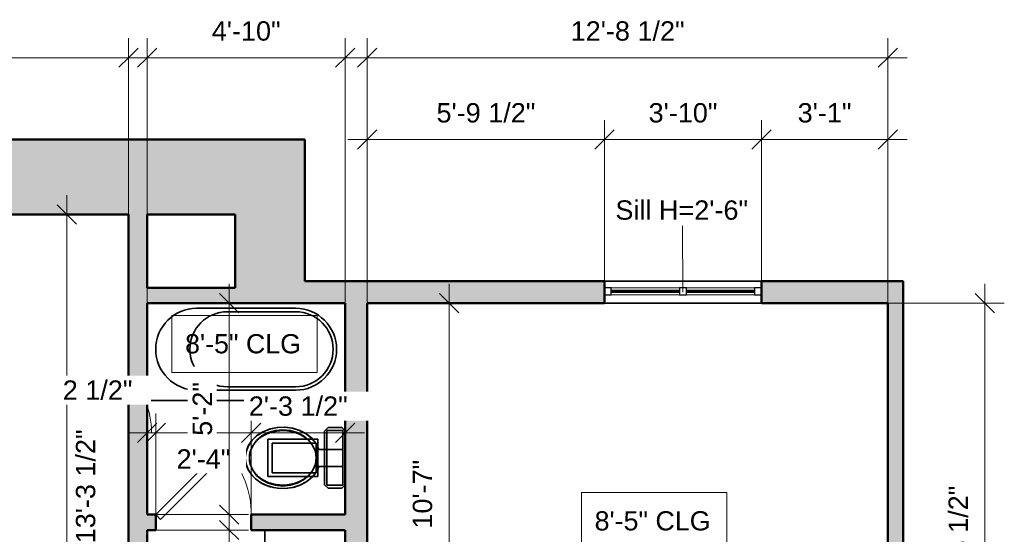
# Model space of a CAD drawing. Header units: inches. Extents: x -321 to 482, y -30 to 637.
# Tile 9 of 12: x -153 to 136, y 486 to 637. Entities that reach past the tile are written whole.
import ezdxf

# ---------------------------------------------------------------- set-up
doc = ezdxf.new("R2010")
doc.units = ezdxf.units.IN
doc.header["$MEASUREMENT"] = 0
for name, color, linetype, lineweight in [('A-ANNO-DIMS', 211, 'Continuous', 9), ('A-ANNO-DIMS-48', 211, 'Continuous', 9), ('A-DOOR', 31, 'Continuous', 18), ('A-GLAZ', 151, 'Continuous', 18), ('A-GLAZ-IDEN', 152, 'Continuous', 9), ('A-WALL', 113, 'Continuous', 18), ('A-WALL-PATT', 111, 'Continuous', 18), ('G-ANNO-TEXT', 231, 'Continuous', 9), ('P-SANR-FIXT', 6, 'Continuous', 18), ('Q-CASE', 31, 'Continuous', 18)]:
    doc.layers.add(name, color=color, linetype=linetype, lineweight=lineweight)
doc.styles.add('Arial_1', font='arial.ttf', dxfattribs={"height": 5.669291})
doc.styles.add('Arial_2', font='arial.ttf', dxfattribs={"height": 5.625})
doc.dimstyles.new('Linear_-_3mm_Arial', dxfattribs={"dimscale": 12, "dimtxt": 5.784148, "dimasz": 0.472441, "dimexe": 0.472441, "dimexo": 0, "dimgap": 0.275591, "dimtad": 1, "dimrnd": 0.25, "dimzin": 3, "dimdsep": 46, "dimlunit": 4, "dimtxsty": 'Arial_1', "dimblk1": 'OBLIQUE', "dimblk2": 'OBLIQUE', "dimsah": 1, "dimcen": 0.09, "dimdle": 0.472441, "dimazin": 2, "dimtfac": 1, "dimtdec": 4, "dimtix": 1, "dimtmove": 0, "dimatfit": 3, "dimfxl": 1, "dimtvp": 1, "dimtfill": 1, "dimfrac": 2, "dimtolj": 1, "dimtzin": 0, "dimarcsym": 2})
doc.dimstyles.new('Linear_-_3mm_Arial_1', dxfattribs={"dimscale": 12, "dimtxt": 5.784148, "dimasz": 0.472441, "dimexe": 0.472441, "dimexo": 0, "dimgap": 0.275591, "dimtad": 1, "dimrnd": 0.25, "dimzin": 3, "dimdsep": 46, "dimlunit": 4, "dimtxsty": 'Arial_1', "dimblk1": 'OBLIQUE', "dimblk2": 'OBLIQUE', "dimsah": 1, "dimcen": 0.09, "dimdle": 0.472441, "dimazin": 2, "dimtfac": 1, "dimtdec": 4, "dimtix": 1, "dimtmove": 1, "dimatfit": 3, "dimfxl": 1, "dimtvp": 1, "dimtfill": 1, "dimfrac": 2, "dimtolj": 1, "dimtzin": 0, "dimarcsym": 2})
doc.dimstyles.new('Linear_-_3mm_Arial_2', dxfattribs={"dimscale": 12, "dimtxt": 5.784148, "dimasz": 0.472441, "dimexe": 0.472441, "dimexo": 0, "dimgap": 0.275591, "dimtad": 1, "dimrnd": 0.25, "dimzin": 3, "dimdsep": 46, "dimlunit": 4, "dimtxsty": 'Arial_1', "dimblk1": 'OBLIQUE', "dimblk2": 'OBLIQUE', "dimsah": 1, "dimcen": 0.09, "dimdle": 0.472441, "dimazin": 2, "dimtfac": 1, "dimtdec": 4, "dimtix": 1, "dimtmove": 2, "dimatfit": 3, "dimfxl": 1, "dimtvp": 1, "dimtfill": 1, "dimfrac": 2, "dimtolj": 1, "dimtzin": 0, "dimarcsym": 2})

# ---------------------------------------------------------------- blocks, each defined once
blk = doc.blocks.new('Door_1 - 2_-4_ X 6_-8_-437402-1-1st Floor Plan')
at = {"layer": 'A-DOOR', "lineweight": 35}
for p, q in [((12.59, -0.84), (-7.21, -20.63)), ((14, -2.25), (-5.79, -22.04)), ((14, -2.25), (12.59, -0.84)), ((-5.79, -22.04), (-7.21, -20.63))]:
    blk.add_line(p, q, dxfattribs=at)
at = {"layer": 'A-DOOR'}
blk.add_arc((14.07, -2.25), 28.07, 180, 220.8158, dxfattribs=at)
blk = doc.blocks.new('Window_5 - 3_-10_ x 3_-0_-441145-1-1st Floor Plan')
at = {"layer": 'A-GLAZ', "lineweight": 25}
for p, q in [((-20.5, 1.25), (-22.5, 1.25)), ((-22.5, 1.25), (-22.5, -0.75)), ((-20.5, -0.75), (-20.5, 1.25)), ((1.5, 1.25), (-0.5, 1.25)), ((-0.5, 1.25), (-0.5, -0.75)), ((1.5, -0.75), (1.5, 1.25)), ((23.5, 1.25), (21.5, 1.25)), ((21.5, 1.25), (21.5, -0.75)), ((23.5, -0.75), (23.5, 1.25)), ((-22.5, -0.75), (-20.5, -0.75)), ((-0.5, -0.75), (1.5, -0.75)), ((21.5, -0.75), (23.5, -0.75))]:
    blk.add_line(p, q, dxfattribs=at)
at = {"layer": 'A-GLAZ'}
for p, q in [((23.5, 1.25), (-22.5, 1.25)), ((-22.5, 1.25), (-22.5, 1.25)), ((-22.5, 1.25), (-22.5, -0.75)), ((-20.5, 1.25), (-20.5, 1.25)), ((-20.5, 1.25), (-0.5, 1.25)), ((-20.5, 1.25), (-20.5, -0.75)), ((-20.5, 0), (-20.5, 0.5)), ((-0.5, 0.5), (-20.5, 0.5)), ((-20.5, 0.5), (-20.5, 0.5)), ((-20.5, 0), (-20.5, 0)), ((-20.5, 0), (-0.5, 0)), ((-0.5, 1.25), (-0.5, 1.25)), ((-0.5, 1.25), (-0.5, -0.75)), ((-0.5, 0), (-0.5, 0.5)), ((-0.5, 0.5), (-0.5, 0.5)), ((-0.5, 0), (-0.5, 0)), ((1.5, 1.25), (1.5, 1.25)), ((1.5, 1.25), (21.5, 1.25)), ((1.5, 1.25), (1.5, -0.75)), ((1.5, 0), (1.5, 0.5)), ((21.5, 0.5), (1.5, 0.5)), ((1.5, 0.5), (1.5, 0.5)), ((1.5, 0), (1.5, 0)), ((1.5, 0), (21.5, 0)), ((21.5, 1.25), (21.5, 1.25)), ((21.5, 1.25), (21.5, -0.75)), ((21.5, 0), (21.5, 0.5)), ((21.5, 0.5), (21.5, 0.5)), ((21.5, 0), (21.5, 0)), ((23.5, 1.25), (23.5, 1.25)), ((23.5, 1.25), (23.5, -0.75)), ((-22.5, -0.75), (-22.5, -0.75)), ((-22.5, -0.75), (23.5, -0.75)), ((-0.5, -0.75), (-20.5, -0.75)), ((-20.5, -0.75), (-20.5, -0.75)), ((-0.5, -0.75), (-0.5, -0.75)), ((21.5, -0.75), (1.5, -0.75)), ((1.5, -0.75), (1.5, -0.75)), ((21.5, -0.75), (21.5, -0.75)), ((23.5, -0.75), (23.5, -0.75))]:
    blk.add_line(p, q, dxfattribs=at)
at = {"layer": 'A-GLAZ', "lineweight": 35}
for p, q in [((-0.5, 0.5), (-20.5, 0.5)), ((-20.5, 0.5), (-20.5, 0)), ((-20.5, 0), (-0.5, 0)), ((-0.5, 0), (-0.5, 0.5)), ((21.5, 0.5), (1.5, 0.5)), ((1.5, 0.5), (1.5, 0)), ((1.5, 0), (21.5, 0)), ((21.5, 0), (21.5, 0.5))]:
    blk.add_line(p, q, dxfattribs=at)
blk = doc.blocks.new('Water Closet - 1 - Water Closet - 1-226926-1-1st Floor Plan')
at = {"layer": 'P-SANR-FIXT', "lineweight": 35}
for p, q in [((0, 7.87), (1, 8.87)), ((1, 8.87), (0, 7.87)), ((1, 8.87), (5, 8.87)), ((5, 8.87), (1, 8.87)), ((1, 8.87), (1, 8.87)), ((5, 8.87), (6, 7.87)), ((6, 7.87), (5, 8.87)), ((5, 8.87), (5, 8.87)), ((0, -7.88), (0, 7.87)), ((0, 7.87), (0, -7.88)), ((0, 7.87), (0, 7.87)), ((5.38, 7.99), (0.63, 7.99)), ((0.63, 7.99), (0.63, -8)), ((0.63, 7.99), (5.38, 7.99)), ((0.63, 2.5), (0.63, 7.99)), ((0.63, 7.99), (0.63, 7.99)), ((5.38, -8), (5.38, 7.99)), ((5.38, 7.99), (5.38, 2.5)), ((5.38, 7.99), (5.38, 7.99)), ((6, 7.87), (6, -7.88)), ((6, -7.88), (6, 7.87)), ((6, 7.87), (6, 7.87)), ((8, -5.5), (8, 5.5)), ((8, 5.5), (22.59, 5.5)), ((22.59, 5.5), (8, 5.5)), ((8, 5.5), (8, -5.5)), ((8, 5.5), (8, 5.5)), ((8.5, 4.34), (8.5, 4.17)), ((8.62, 4.34), (8.5, 4.34)), ((8.5, 4.34), (8.5, -4.34)), ((8.5, 4.34), (8.5, 4.34)), ((21.38, 4.34), (8.5, 4.34)), ((8.5, 4.17), (8.5, 2.5)), ((10.02, 4.34), (8.62, 4.34)), ((21.38, -4.34), (21.38, 4.34)), ((21.38, 4.34), (21.38, 4.34)), ((21.38, -4.34), (21.38, 4.34)), ((22.59, 5.5), (22.59, -5.5)), ((22.59, -5.5), (22.59, 5.5)), ((22.59, 5.5), (22.59, 5.5)), ((5.38, 2.5), (0.63, 2.5)), ((8.5, 2.5), (0.63, 2.5)), ((0.63, 2.5), (0.63, 2.5)), ((0.63, 2.5), (0.63, -2.5)), ((5.38, -2.5), (5.38, 2.5)), ((5.38, 2.5), (7.68, 2.5)), ((7.68, 2.5), (7.68, 2.5)), ((7.68, 2.5), (8.5, 2.5)), ((8.5, 2.5), (8.5, 2.5)), ((8.5, 2.5), (8.5, -2.5)), ((0.63, -8), (0.63, -2.5)), ((0.63, -2.5), (5.38, -2.5)), ((0.63, -2.5), (0.63, -2.5)), ((0.63, -2.5), (8.5, -2.5)), ((5.38, -2.5), (5.38, -8)), ((7.68, -2.5), (5.38, -2.5)), ((8.5, -2.5), (7.68, -2.5)), ((7.68, -2.5), (7.68, -2.5)), ((8.5, -2.5), (8.5, -2.5)), ((8.5, -2.5), (8.5, -4.17)), ((22.59, -5.5), (8, -5.5)), ((8, -5.5), (22.59, -5.5)), ((8, -5.5), (8, -5.5)), ((8.5, -4.17), (8.5, -4.34)), ((8.5, -4.34), (8.62, -4.34)), ((8.5, -4.34), (21.38, -4.34)), ((8.5, -4.34), (8.5, -4.34)), ((8.62, -4.34), (10.02, -4.34)), ((21.38, -4.34), (21.38, -4.34)), ((22.59, -5.5), (22.59, -5.5)), ((1, -8.88), (0, -7.88)), ((0, -7.88), (1, -8.88)), ((0, -7.88), (0, -7.88)), ((0.63, -8), (5.38, -8)), ((5.38, -8), (0.63, -8)), ((0.63, -8), (0.63, -8)), ((6, -7.88), (5, -8.88)), ((5, -8.88), (6, -7.88)), ((5.38, -8), (5.38, -8)), ((6, -7.88), (6, -7.88)), ((5, -8.88), (1, -8.88)), ((1, -8.88), (5, -8.88)), ((1, -8.88), (1, -8.88)), ((5, -8.88), (5, -8.88))]:
    blk.add_line(p, q, dxfattribs=at)
at = {"layer": 'P-SANR-FIXT', "lineweight": 35, "flags": 128}
for points in [[(29.25, 0), (29.02, 1.83), (28.34, 3.58), (27.25, 5.18), (25.78, 6.56), (23.99, 7.68), (21.97, 8.47), (19.79, 8.91), (17.55, 8.98), (15.34, 8.68), (13.25, 8.02), (11.36, 7.02), (9.77, 5.73), (8.52, 4.2), (7.68, 2.5)], [(8.62, 4.34), (9.78, 5.74), (11.25, 6.94), (12.96, 7.89), (14.86, 8.56), (16.88, 8.93), (18.95, 8.98), (20.99, 8.72), (22.94, 8.14), (24.72, 7.28), (26.27, 6.16), (27.54, 4.82), (28.48, 3.31), (29.06, 1.69), (29.25, 0)], [(8.45, 0), (8.7, 1.84), (9.42, 3.58), (10.59, 5.14), (12.14, 6.45), (14, 7.43), (16.07, 8.04), (18.25, 8.25), (20.43, 8.04), (22.5, 7.43), (24.36, 6.45), (25.91, 5.14), (27.08, 3.58), (27.8, 1.84), (28.05, 0)], [(28.05, 0), (27.8, 1.84), (27.08, 3.58), (25.91, 5.14), (24.36, 6.45), (22.5, 7.43), (20.43, 8.04), (18.25, 8.25), (16.07, 8.04), (14, 7.43), (12.14, 6.45), (10.59, 5.14), (9.42, 3.58), (8.7, 1.84), (8.45, 0)], [(7.68, 2.5), (8.04, 3.35), (8.5, 4.17)], [(8.62, 4.34), (8.56, 4.26), (8.5, 4.17)], [(7.68, -2.5), (8.52, -4.2), (9.77, -5.73), (11.36, -7.02), (13.25, -8.02), (15.34, -8.68), (17.55, -8.98), (19.79, -8.91), (21.97, -8.47), (23.99, -7.68), (25.78, -6.56), (27.25, -5.18), (28.34, -3.58), (29.02, -1.83), (29.25, 0)], [(8.5, -4.17), (8.04, -3.35), (7.68, -2.5)], [(28.05, 0), (27.8, -1.84), (27.08, -3.58), (25.91, -5.14), (24.36, -6.45), (22.5, -7.43), (20.43, -8.04), (18.25, -8.25), (16.07, -8.04), (14, -7.43), (12.14, -6.45), (10.59, -5.14), (9.42, -3.58), (8.7, -1.84), (8.45, 0)], [(8.45, 0), (8.7, -1.84), (9.42, -3.58), (10.59, -5.14), (12.14, -6.45), (14, -7.43), (16.07, -8.04), (18.25, -8.25), (20.43, -8.04), (22.5, -7.43), (24.36, -6.45), (25.91, -5.14), (27.08, -3.58), (27.8, -1.84), (28.05, 0)], [(29.25, 0), (29.02, -1.81), (28.36, -3.55), (27.27, -5.15), (25.82, -6.53), (24.06, -7.64), (22.06, -8.44), (19.9, -8.9), (17.67, -8.99), (15.47, -8.71), (13.38, -8.07), (11.49, -7.1), (9.88, -5.84), (8.62, -4.34)], [(8.5, -4.17), (8.56, -4.26), (8.62, -4.34)]]:
    blk.add_lwpolyline(points, dxfattribs=at)
at = {"layer": 'P-SANR-FIXT', "lineweight": 35}
for points in [[(28.05, 0), (28.05, 0.34), (28, 1.01), (27.76, 2), (27.39, 2.95), (26.88, 3.83), (26.26, 4.64), (25.55, 5.36), (24.76, 6), (23.91, 6.55), (23.01, 7.01), (22.06, 7.39), (21.09, 7.67), (20.09, 7.87), (19.08, 7.99), (18.07, 8.01), (17.06, 7.96), (16.05, 7.81), (15.06, 7.58), (14.1, 7.26), (13.17, 6.86), (12.28, 6.36), (11.45, 5.78), (10.68, 5.11), (10.23, 4.61), (10.02, 4.34)], [(10.02, -4.34), (10.23, -4.61), (10.68, -5.11), (11.45, -5.78), (12.28, -6.36), (13.17, -6.86), (14.1, -7.26), (15.06, -7.58), (16.05, -7.81), (17.06, -7.96), (18.07, -8.01), (19.08, -7.99), (20.09, -7.87), (21.09, -7.67), (22.06, -7.39), (23.01, -7.01), (23.91, -6.55), (24.76, -6), (25.55, -5.36), (26.26, -4.64), (26.88, -3.83), (27.39, -2.95), (27.76, -2), (28, -1.01), (28.05, -0.34), (28.05, 0)]]:
    blk.add_open_spline(points, degree=3, dxfattribs=at)
for points, knots in [([(21.38, 4.34), (21.1, 4.34), (20.54, 4.34), (19.4, 4.34), (17.94, 4.34), (16.2, 4.34), (14.45, 4.34), (13.05, 4.34), (12.02, 4.34), (11.34, 4.34), (10.77, 4.34), (10.42, 4.34), (10.21, 4.34), (10.07, 4.34), (10.02, 4.34), (10.02, 4.34)], [-1, -1, -1, -1, -0.941667, -0.883333, -0.766667, -0.65, -0.533333, -0.4, -0.333333, -0.266667, -0.2, -0.133333, -0.1, -0.066667, 0, 0, 0, 0]), ([(10.02, -4.34), (10.02, -4.34), (10.06, -4.34), (10.17, -4.34), (10.29, -4.34), (10.44, -4.34), (10.62, -4.34), (10.82, -4.34), (11.06, -4.34), (11.32, -4.34), (11.6, -4.34), (11.9, -4.34), (12.22, -4.34), (12.55, -4.34), (13.02, -4.34), (13.96, -4.34), (15.47, -4.34), (17.44, -4.34), (19.11, -4.34), (20.42, -4.34), (21.06, -4.34), (21.38, -4.34)], [-1, -1, -1, -1, -0.941667, -0.9125, -0.883333, -0.854167, -0.825, -0.795833, -0.766667, -0.7375, -0.708333, -0.679167, -0.65, -0.620833, -0.591667, -0.533333, -0.4, -0.266667, -0.133333, -0.066667, 0, 0, 0, 0])]:
    blk.add_open_spline(points, degree=3, knots=knots, dxfattribs=at)
blk = doc.blocks.new('Plumbing Fixtures 8 - Plumbing Fixtures 8-386346-1-1st Floor Plan')
at = {"layer": 'P-SANR-FIXT', "lineweight": 35}
for p, q in [((-57.5, 553.5), (-115.5, 553.5)), ((-115.5, 553.5), (-115.5, 525)), ((-115.5, 525), (-115.5, 553.5)), ((-115.5, 553.5), (-57.5, 553.5)), ((-115.5, 553.5), (-115.5, 553.5)), ((-101, 552), (-72, 552)), ((-57.5, 525), (-57.5, 553.5)), ((-57.5, 553.5), (-57.5, 525)), ((-57.5, 553.5), (-57.5, 553.5)), ((-72, 551), (-92, 551)), ((-72, 528), (-101, 528)), ((-92, 529), (-72, 529)), ((-115.5, 525), (-57.5, 525)), ((-57.5, 525), (-115.5, 525)), ((-115.5, 525), (-115.5, 525)), ((-57.5, 525), (-57.5, 525))]:
    blk.add_line(p, q, dxfattribs=at)
for centre, radius, start, end in [((-101, 540), 12, 90, 270), ((-72, 540), 12, 270, 90), ((-92, 540), 11, 90, 270), ((-72, 540), 11, 270, 90)]:
    blk.add_arc(centre, radius, start, end, dxfattribs=at)
blk = doc.blocks.new('Casework 10 - Casework 10-437683-1-1st Floor Plan')
at = {"layer": 'Q-CASE', "lineweight": 35}
for p, q in [((-57.5, 487), (-81, 487)), ((-81, 487), (-81, 426.5)), ((-81, 426.5), (-81, 487)), ((-81, 487), (-57.5, 487)), ((-81, 487), (-81, 487)), ((-57.5, 426.5), (-57.5, 487)), ((-57.5, 487), (-57.5, 426.5)), ((-57.5, 487), (-57.5, 487)), ((-81, 426.5), (-57.5, 426.5)), ((-57.5, 426.5), (-81, 426.5)), ((-81, 426.5), (-81, 426.5)), ((-57.5, 426.5), (-57.5, 426.5))]:
    blk.add_line(p, q, dxfattribs=at)
at = {"layer": 'Q-CASE', "lineweight": 35, "flags": 128}
for points in [[(-68.8, 444.25), (-70.67, 444.48), (-72.46, 445.16), (-74.12, 446.27), (-75.57, 447.76), (-76.76, 449.58), (-77.65, 451.66), (-78.19, 453.91), (-78.38, 456.25), (-78.19, 458.59), (-77.65, 460.84), (-76.76, 462.92), (-75.57, 464.74), (-74.12, 466.23), (-72.46, 467.34), (-70.67, 468.02), (-68.8, 468.25)], [(-68.8, 468.25), (-70.67, 468.02), (-72.46, 467.34), (-74.12, 466.23), (-75.57, 464.74), (-76.76, 462.92), (-77.65, 460.84), (-78.19, 458.59), (-78.38, 456.25), (-78.19, 453.91), (-77.65, 451.66), (-76.76, 449.58), (-75.57, 447.76), (-74.12, 446.27), (-72.46, 445.16), (-70.67, 444.48), (-68.8, 444.25)], [(-68.8, 468.25), (-66.93, 468.02), (-65.13, 467.34), (-63.48, 466.23), (-62.03, 464.74), (-60.84, 462.92), (-59.95, 460.84), (-59.41, 458.59), (-59.22, 456.25), (-59.41, 453.91), (-59.95, 451.66), (-60.84, 449.58), (-62.03, 447.76), (-63.48, 446.27), (-65.13, 445.16), (-66.93, 444.48), (-68.8, 444.25)], [(-68.8, 444.25), (-66.93, 444.48), (-65.13, 445.16), (-63.48, 446.27), (-62.03, 447.76), (-60.84, 449.58), (-59.95, 451.66), (-59.41, 453.91), (-59.22, 456.25), (-59.41, 458.59), (-59.95, 460.84), (-60.84, 462.92), (-62.03, 464.74), (-63.48, 466.23), (-65.13, 467.34), (-66.93, 468.02), (-68.8, 468.25)]]:
    blk.add_lwpolyline(points, dxfattribs=at)
at = {"layer": 'Q-CASE', "lineweight": 35}
for points in [[(-68.8, 446.75), (-69.22, 446.75), (-70.06, 446.85), (-71.32, 447.33), (-72.53, 448.13), (-73.64, 449.27), (-74.59, 450.72), (-75.32, 452.41), (-75.77, 454.29), (-75.93, 456.25), (-75.77, 458.21), (-75.32, 460.09), (-74.59, 461.78), (-73.64, 463.23), (-72.53, 464.37), (-71.32, 465.17), (-70.06, 465.65), (-69.22, 465.75), (-68.8, 465.75)], [(-68.8, 465.75), (-68.38, 465.75), (-67.53, 465.65), (-66.28, 465.17), (-65.07, 464.37), (-63.95, 463.23), (-63, 461.78), (-62.28, 460.09), (-61.83, 458.21), (-61.67, 456.25), (-61.83, 454.29), (-62.28, 452.41), (-63, 450.72), (-63.95, 449.27), (-65.07, 448.13), (-66.28, 447.33), (-67.53, 446.85), (-68.38, 446.75), (-68.8, 446.75)]]:
    blk.add_open_spline(points, degree=3, dxfattribs=at)
blk = doc.blocks.new('DIMBLOCK1-1-1st Floor Plan')
at = {"layer": 'A-ANNO-DIMS-48'}
for p, q in [((-249.5, 579.5), (-249.5, 631.17)), ((-121, 579.5), (-121, 631.17)), ((-255.17, 625.5), (-115.33, 625.5)), ((-249.5, 625.5), (-249.5, 579.5)), ((-121, 625.5), (-121, 579.5))]:
    blk.add_line(p, q, dxfattribs=at)
at = {"layer": 'A-ANNO-DIMS-48', "lineweight": 35}
for p, q in [((-249.5, 625.5), (-246.67, 628.33)), ((-121, 625.5), (-118.17, 628.33)), ((-249.5, 625.5), (-252.33, 622.67)), ((-121, 625.5), (-123.83, 622.67))]:
    blk.add_line(p, q, dxfattribs=at)
at = {"layer": 'A-ANNO-DIMS-48', "color": 0, "insert": (-201.89, 636.17), "char_height": 5.669, "width": 39.9373, "attachment_point": 1, "line_spacing_factor": 0.941778, "style": 'Arial_1', "bg_fill": 3, "box_fill_scale": 1.25, "bg_fill_color": 256, "bg_fill_true_color": 13158600, "bg_fill_transparency": 0}
blk.add_mtext('10\'-8 1/2"', dxfattribs=at)
blk = doc.blocks.new('_Oblique')
at = {"color": 0, "linetype": 'ByBlock', "lineweight": -2}
blk.add_line((-0.5, -0.5), (0.5, 0.5), dxfattribs=at)
blk = doc.blocks.new('DIMBLOCK2-1-1st Floor Plan')
at = {"layer": 'A-ANNO-DIMS-48'}
for p, q in [((-115.5, 552.62), (-115.5, 631.17)), ((-57.5, 553.5), (-57.5, 631.17)), ((-121.17, 625.5), (-51.83, 625.5)), ((-115.5, 625.5), (-115.5, 552.62)), ((-57.5, 625.5), (-57.5, 553.5))]:
    blk.add_line(p, q, dxfattribs=at)
at = {"layer": 'A-ANNO-DIMS-48', "lineweight": 35}
for p, q in [((-115.5, 625.5), (-112.67, 628.33)), ((-57.5, 625.5), (-54.67, 628.33)), ((-115.5, 625.5), (-118.33, 622.67)), ((-57.5, 625.5), (-60.33, 622.67))]:
    blk.add_line(p, q, dxfattribs=at)
at = {"layer": 'A-ANNO-DIMS-48', "color": 0, "insert": (-96.56, 636.17), "char_height": 5.669, "width": 24.1332, "attachment_point": 1, "line_spacing_factor": 0.941778, "style": 'Arial_1', "bg_fill": 3, "box_fill_scale": 1.25, "bg_fill_color": 256, "bg_fill_true_color": 13158600, "bg_fill_transparency": 0}
blk.add_mtext('4\'-10"', dxfattribs=at)
blk = doc.blocks.new('DIMBLOCK3-1-1st Floor Plan')
at = {"layer": 'A-ANNO-DIMS-48'}
for p, q in [((-51, 553.5), (-51, 607.17)), ((18.5, 560), (18.5, 607.17)), ((-56.67, 601.5), (18.5, 601.5)), ((-51, 601.5), (-51, 553.5)), ((18.5, 601.5), (18.5, 560))]:
    blk.add_line(p, q, dxfattribs=at)
at = {"layer": 'A-ANNO-DIMS-48', "lineweight": 35}
for p, q in [((-51, 601.5), (-48.17, 604.33)), ((18.5, 601.5), (21.33, 604.33)), ((-51, 601.5), (-53.83, 598.67)), ((18.5, 601.5), (15.67, 598.67))]:
    blk.add_line(p, q, dxfattribs=at)
at = {"layer": 'A-ANNO-DIMS-48', "color": 0, "insert": (-30.71, 612.17), "char_height": 5.669, "width": 34.7049, "attachment_point": 1, "line_spacing_factor": 0.941778, "style": 'Arial_1', "bg_fill": 3, "box_fill_scale": 1.25, "bg_fill_color": 256, "bg_fill_true_color": 13158600, "bg_fill_transparency": 0}
blk.add_mtext('5\'-9 1/2"', dxfattribs=at)
blk = doc.blocks.new('DIMBLOCK4-1-1st Floor Plan')
at = {"layer": 'A-ANNO-DIMS-48'}
for p, q in [((18.5, 560), (18.5, 607.17)), ((64.5, 560), (64.5, 607.17)), ((18.5, 601.5), (64.5, 601.5)), ((18.5, 601.5), (18.5, 560)), ((64.5, 601.5), (64.5, 560))]:
    blk.add_line(p, q, dxfattribs=at)
at = {"layer": 'A-ANNO-DIMS-48', "lineweight": 35}
for p, q in [((18.5, 601.5), (21.33, 604.33)), ((64.5, 601.5), (67.33, 604.33)), ((18.5, 601.5), (15.67, 598.67)), ((64.5, 601.5), (61.67, 598.67))]:
    blk.add_line(p, q, dxfattribs=at)
at = {"layer": 'A-ANNO-DIMS-48', "color": 0, "insert": (31.44, 612.17), "char_height": 5.669, "width": 24.1332, "attachment_point": 1, "line_spacing_factor": 0.941778, "style": 'Arial_1', "bg_fill": 3, "box_fill_scale": 1.25, "bg_fill_color": 256, "bg_fill_true_color": 13158600, "bg_fill_transparency": 0}
blk.add_mtext('3\'-10"', dxfattribs=at)
blk = doc.blocks.new('DIMBLOCK5-1-1st Floor Plan')
at = {"layer": 'A-ANNO-DIMS-48'}
for p, q in [((64.5, 560), (64.5, 607.17)), ((101.5, 553.5), (101.5, 607.17)), ((64.5, 601.5), (107.17, 601.5)), ((64.5, 601.5), (64.5, 560)), ((101.5, 601.5), (101.5, 553.5))]:
    blk.add_line(p, q, dxfattribs=at)
at = {"layer": 'A-ANNO-DIMS-48', "lineweight": 35}
for p, q in [((64.5, 601.5), (67.33, 604.33)), ((101.5, 601.5), (104.33, 604.33)), ((64.5, 601.5), (61.67, 598.67)), ((101.5, 601.5), (98.67, 598.67))]:
    blk.add_line(p, q, dxfattribs=at)
at = {"layer": 'A-ANNO-DIMS-48', "color": 0, "insert": (75.12, 612.17), "char_height": 5.669, "width": 18.9008, "attachment_point": 1, "line_spacing_factor": 0.941778, "style": 'Arial_1', "bg_fill": 3, "box_fill_scale": 1.25, "bg_fill_color": 256, "bg_fill_true_color": 13158600, "bg_fill_transparency": 0}
blk.add_mtext('3\'-1"', dxfattribs=at)
blk = doc.blocks.new('DIMBLOCK6-1-1st Floor Plan')
at = {"layer": 'A-ANNO-DIMS-48'}
for p, q in [((-51, 553.5), (-51, 631.17)), ((101.5, 553.5), (101.5, 631.17)), ((-56.67, 625.5), (107.17, 625.5)), ((-51, 625.5), (-51, 553.5)), ((101.5, 625.5), (101.5, 553.5))]:
    blk.add_line(p, q, dxfattribs=at)
at = {"layer": 'A-ANNO-DIMS-48', "lineweight": 35}
for p, q in [((-51, 625.5), (-48.17, 628.33)), ((101.5, 625.5), (104.33, 628.33)), ((-51, 625.5), (-53.83, 622.67)), ((101.5, 625.5), (98.67, 622.67))]:
    blk.add_line(p, q, dxfattribs=at)
at = {"layer": 'A-ANNO-DIMS-48', "color": 0, "insert": (8.61, 636.17), "char_height": 5.669, "width": 39.9373, "attachment_point": 1, "line_spacing_factor": 0.941778, "style": 'Arial_1', "bg_fill": 3, "box_fill_scale": 1.25, "bg_fill_color": 256, "bg_fill_true_color": 13158600, "bg_fill_transparency": 0}
blk.add_mtext('12\'-8 1/2"', dxfattribs=at)
blk = doc.blocks.new('DIMBLOCK50-1-1st Floor Plan')
at = {"layer": 'A-ANNO-DIMS-48'}
for p, q in [((130, 559.17), (130, 407.33)), ((101.5, 553.5), (135.67, 553.5)), ((130, 553.5), (101.5, 553.5)), ((101.5, 413), (135.67, 413)), ((130, 413), (101.5, 413))]:
    blk.add_line(p, q, dxfattribs=at)
at = {"layer": 'A-ANNO-DIMS-48', "lineweight": 35}
for p, q in [((130, 553.5), (127.17, 556.33)), ((130, 553.5), (132.83, 550.67)), ((130, 413), (127.17, 415.83)), ((130, 413), (132.83, 410.17))]:
    blk.add_line(p, q, dxfattribs=at)
at = {"layer": 'A-ANNO-DIMS-48', "color": 0, "insert": (119.33, 466.61), "char_height": 5.669, "width": 39.9373, "attachment_point": 1, "rotation": 90, "line_spacing_factor": 0.941778, "style": 'Arial_1', "bg_fill": 3, "box_fill_scale": 1.25, "bg_fill_color": 256, "bg_fill_true_color": 13158600, "bg_fill_transparency": 0}
blk.add_mtext('11\'-8 1/2"', dxfattribs=at)
blk = doc.blocks.new('DIMBLOCK59-1-1st Floor Plan')
at = {"layer": 'A-ANNO-DIMS-48'}
for p, q in [((-139, 420), (-139, 585.17)), ((-120.76, 579.5), (-144.67, 579.5)), ((-139, 579.5), (-120.76, 579.5)), ((-120.76, 420), (-144.67, 420)), ((-139, 420), (-120.76, 420))]:
    blk.add_line(p, q, dxfattribs=at)
at = {"layer": 'A-ANNO-DIMS-48', "lineweight": 35}
for p, q in [((-139, 579.5), (-141.83, 582.33)), ((-139, 579.5), (-136.17, 576.67)), ((-139, 420), (-141.83, 422.83)), ((-139, 420), (-136.17, 417.17))]:
    blk.add_line(p, q, dxfattribs=at)
at = {"layer": 'A-ANNO-DIMS-48', "color": 0, "insert": (-136.38, 483.11), "char_height": 5.669, "width": 39.9373, "attachment_point": 1, "rotation": 90, "line_spacing_factor": 0.941778, "style": 'Arial_1', "bg_fill": 3, "box_fill_scale": 1.25, "bg_fill_color": 256, "bg_fill_true_color": 13158600, "bg_fill_transparency": 0}
blk.add_mtext('13\'-3 1/2"', dxfattribs=at)
blk = doc.blocks.new('DIMBLOCK60-1-1st Floor Plan')
at = {"layer": 'A-ANNO-DIMS-48'}
for p, q in [((-115.5, 491.67), (-115.5, 521.17)), ((-113, 490.66), (-113, 521.17)), ((-121.17, 515.5), (-113, 515.5)), ((-115.5, 515.5), (-115.5, 491.67)), ((-113, 515.5), (-113, 490.66))]:
    blk.add_line(p, q, dxfattribs=at)
at = {"layer": 'A-ANNO-DIMS-48', "lineweight": 35}
for p, q in [((-115.5, 515.5), (-112.67, 518.33)), ((-113, 515.5), (-110.17, 518.33)), ((-115.5, 515.5), (-118.33, 512.67)), ((-113, 515.5), (-115.83, 512.67))]:
    blk.add_line(p, q, dxfattribs=at)
at = {"layer": 'A-ANNO-DIMS-48'}
blk.add_ellipse((-119.85, 515.5), major_axis=(0, 12.45), ratio=0.450131, start_param=4.712389, end_param=6.283185, dxfattribs=at)
at = {"layer": 'A-ANNO-DIMS-48', "color": 0, "insert": (-140.23, 530.86), "char_height": 5.669, "width": 24.4536, "attachment_point": 1, "line_spacing_factor": 0.941778, "style": 'Arial_1', "bg_fill": 3, "box_fill_scale": 1.25, "bg_fill_color": 256, "bg_fill_true_color": 13158600, "bg_fill_transparency": 0}
blk.add_mtext('2 1/2"', dxfattribs=at)
blk = doc.blocks.new('DIMBLOCK61-1-1st Floor Plan')
at = {"layer": 'A-ANNO-DIMS-48'}
for p, q in [((-113, 490.66), (-113, 521.17)), ((-85, 490.66), (-85, 521.17)), ((-113, 515.5), (-85, 515.5)), ((-113, 515.5), (-113, 490.66)), ((-85, 515.5), (-85, 490.66))]:
    blk.add_line(p, q, dxfattribs=at)
at = {"layer": 'A-ANNO-DIMS-48', "lineweight": 35}
for p, q in [((-113, 515.5), (-110.17, 518.33)), ((-85, 515.5), (-82.17, 518.33)), ((-113, 515.5), (-115.83, 512.67)), ((-85, 515.5), (-87.83, 512.67))]:
    blk.add_line(p, q, dxfattribs=at)
at = {"layer": 'A-ANNO-DIMS-48', "color": 0, "insert": (-106.88, 510.67), "char_height": 5.669, "width": 18.9008, "attachment_point": 1, "line_spacing_factor": 0.941778, "style": 'Arial_1', "bg_fill": 3, "box_fill_scale": 1.25, "bg_fill_color": 256, "bg_fill_true_color": 13158600, "bg_fill_transparency": 0}
blk.add_mtext('2\'-4"', dxfattribs=at)
blk = doc.blocks.new('DIMBLOCK62-1-1st Floor Plan')
at = {"layer": 'A-ANNO-DIMS-48'}
for p, q in [((-85, 490.66), (-85, 521.17)), ((-57.5, 492.67), (-57.5, 521.17)), ((-85, 515.5), (-51.83, 515.5)), ((-85, 515.5), (-85, 490.66)), ((-57.5, 515.5), (-57.5, 492.67))]:
    blk.add_line(p, q, dxfattribs=at)
at = {"layer": 'A-ANNO-DIMS-48', "lineweight": 35}
for p, q in [((-85, 515.5), (-82.17, 518.33)), ((-57.5, 515.5), (-54.67, 518.33)), ((-85, 515.5), (-87.83, 512.67)), ((-57.5, 515.5), (-60.33, 512.67))]:
    blk.add_line(p, q, dxfattribs=at)
at = {"layer": 'A-ANNO-DIMS-48', "color": 0, "insert": (-85.71, 526.17), "char_height": 5.669, "width": 34.7049, "attachment_point": 1, "line_spacing_factor": 0.941778, "style": 'Arial_1', "bg_fill": 3, "box_fill_scale": 1.25, "bg_fill_color": 256, "bg_fill_true_color": 13158600, "bg_fill_transparency": 0}
blk.add_mtext('2\'-3 1/2"', dxfattribs=at)
blk = doc.blocks.new('DIMBLOCK63-1-1st Floor Plan')
at = {"layer": 'A-ANNO-DIMS-48'}
for p, q in [((-91.5, 492.67), (-91.5, 420.83)), ((-115.33, 487), (-85.83, 487)), ((-91.5, 487), (-115.33, 487)), ((-114.33, 426.5), (-85.83, 426.5)), ((-91.5, 426.5), (-114.33, 426.5))]:
    blk.add_line(p, q, dxfattribs=at)
at = {"layer": 'A-ANNO-DIMS-48', "lineweight": 35}
for p, q in [((-91.5, 487), (-94.33, 489.83)), ((-91.5, 487), (-88.67, 484.17)), ((-91.5, 426.5), (-94.33, 429.33)), ((-91.5, 426.5), (-88.67, 423.67))]:
    blk.add_line(p, q, dxfattribs=at)
at = {"layer": 'A-ANNO-DIMS-48', "color": 0, "insert": (-102.17, 442.29), "char_height": 5.669, "width": 34.7049, "attachment_point": 1, "rotation": 90, "line_spacing_factor": 0.941778, "style": 'Arial_1', "bg_fill": 3, "box_fill_scale": 1.25, "bg_fill_color": 256, "bg_fill_true_color": 13158600, "bg_fill_transparency": 0}
blk.add_mtext('5\'-0 1/2"', dxfattribs=at)
blk = doc.blocks.new('DIMBLOCK64-1-1st Floor Plan')
at = {"layer": 'A-ANNO-DIMS-48'}
for p, q in [((-91.5, 485.83), (-91.5, 559.17)), ((-115.25, 553.5), (-85.83, 553.5)), ((-91.5, 553.5), (-115.25, 553.5)), ((-115.25, 491.5), (-85.83, 491.5)), ((-91.5, 491.5), (-115.25, 491.5))]:
    blk.add_line(p, q, dxfattribs=at)
at = {"layer": 'A-ANNO-DIMS-48', "lineweight": 35}
for p, q in [((-91.5, 553.5), (-94.33, 556.33)), ((-91.5, 553.5), (-88.67, 550.67)), ((-91.5, 491.5), (-94.33, 494.33)), ((-91.5, 491.5), (-88.67, 488.67))]:
    blk.add_line(p, q, dxfattribs=at)
at = {"layer": 'A-ANNO-DIMS-48', "color": 0, "insert": (-102.17, 514.62), "char_height": 5.669, "width": 18.9008, "attachment_point": 1, "rotation": 90, "line_spacing_factor": 0.941778, "style": 'Arial_1', "bg_fill": 3, "box_fill_scale": 1.25, "bg_fill_color": 256, "bg_fill_true_color": 13158600, "bg_fill_transparency": 0}
blk.add_mtext('5\'-2"', dxfattribs=at)
blk = doc.blocks.new('DIMBLOCK68-1-1st Floor Plan')
at = {"layer": 'A-ANNO-DIMS-48'}
for p, q in [((-27, 420.83), (-27, 559.17)), ((-50.82, 553.5), (-21.33, 553.5)), ((-27, 553.5), (-50.82, 553.5)), ((-50.75, 426.5), (-21.33, 426.5)), ((-27, 426.5), (-50.75, 426.5))]:
    blk.add_line(p, q, dxfattribs=at)
at = {"layer": 'A-ANNO-DIMS-48', "lineweight": 35}
for p, q in [((-27, 553.5), (-29.83, 556.33)), ((-27, 553.5), (-24.17, 550.67)), ((-27, 426.5), (-29.83, 429.33)), ((-27, 426.5), (-24.17, 423.67))]:
    blk.add_line(p, q, dxfattribs=at)
at = {"layer": 'A-ANNO-DIMS-48', "color": 0, "insert": (-37.67, 487.41), "char_height": 5.669, "width": 24.1332, "attachment_point": 1, "rotation": 90, "line_spacing_factor": 0.941778, "style": 'Arial_1', "bg_fill": 3, "box_fill_scale": 1.25, "bg_fill_color": 256, "bg_fill_true_color": 13158600, "bg_fill_transparency": 0}
blk.add_mtext('10\'-7"', dxfattribs=at)

msp = doc.modelspace()

# ---------------------------------------------------------------- hatches: boundary and pattern name
at = {"layer": 'A-WALL-PATT'}
for points in [[(-89.75, 601.5), (-89.75, 579.5), (-115.5, 579.5), (-121, 579.5), (-249.5, 579.5), (-249.5, 601.5)], [(-89.75, 601.5), (-69.25, 601.5), (-69.25, 560), (-69.25, 553.5), (-89.75, 553.5), (-89.75, 558), (-89.75, 579.5)], [(-89.75, 558), (-89.75, 553.5), (-115.5, 553.5), (-115.5, 558)], [(-51, 426.5), (-57.5, 426.5), (-57.5, 487), (-57.5, 491.5), (-57.5, 553.5), (-51, 553.5)], [(106, 408.5), (101.5, 408.5), (101.5, 413), (101.5, 553.5), (106, 553.5)]]:
    msp.add_hatch(color=256, dxfattribs=at).paths.add_polyline_path(points)
h = msp.add_hatch(color=256, dxfattribs=at)
h.paths.add_polyline_path([(-121, 390), (-115.5, 390), (-115.5, 387), (-121, 387)])
h.paths.add_polyline_path([(-121, 579.5), (-115.5, 579.5), (-115.5, 558), (-115.5, 553.5), (-115.5, 491.5), (-115.5, 487), (-115.5, 426.5), (-115.5, 422), (-115.5, 420), (-121, 420)])
h = msp.add_hatch(color=256, dxfattribs=at)
h.paths.add_polyline_path([(18.5, 560), (18.5, 553.5), (-51, 553.5), (-57.5, 553.5), (-69.25, 553.5), (-69.25, 560)])
h.paths.add_polyline_path([(106, 560), (106, 553.5), (101.5, 553.5), (64.5, 553.5), (64.5, 560)])
h = msp.add_hatch(color=256, dxfattribs=at)
h.paths.add_polyline_path([(-113, 491.5), (-113, 487), (-115.5, 487), (-115.5, 491.5)])
h.paths.add_polyline_path([(-57.5, 491.5), (-57.5, 487), (-85, 487), (-85, 491.5)])

# ---------------------------------------------------------------- linework, layer by layer
at = {"layer": 'A-WALL', "lineweight": 50}
for p, q in [((-69.25, 601.5), (-262.25, 601.5)), ((-69.25, 560), (-69.25, 601.5)), ((-249.5, 579.5), (-121, 579.5)), ((-121, 579.5), (-121, 420)), ((-115.5, 579.5), (-89.75, 579.5)), ((-115.5, 558), (-115.5, 579.5)), ((-89.75, 579.5), (-89.75, 558)), ((18.5, 560), (-69.25, 560)), ((18.5, 553.5), (18.5, 560)), ((106, 560), (64.5, 560)), ((64.5, 560), (64.5, 553.5)), ((106, 408.5), (106, 560)), ((-89.75, 558), (-115.5, 558)), ((-115.5, 491.5), (-115.5, 553.5)), ((-115.5, 553.5), (-57.5, 553.5)), ((-57.5, 553.5), (-57.5, 491.5)), ((-51, 553.5), (18.5, 553.5)), ((-51, 426.5), (-51, 553.5)), ((64.5, 553.5), (101.5, 553.5)), ((101.5, 553.5), (101.5, 413)), ((-113, 491.5), (-115.5, 491.5)), ((-113, 487), (-113, 491.5)), ((-57.5, 491.5), (-85, 491.5)), ((-85, 491.5), (-85, 487)), ((-115.5, 426.5), (-115.5, 487)), ((-115.5, 487), (-113, 487)), ((-85, 487), (-57.5, 487)), ((-57.5, 487), (-57.5, 426.5))]:
    msp.add_line(p, q, dxfattribs=at)
at = {"layer": 'A-WALL', "lineweight": 35}
for p, q in [((18.5, 560), (64.5, 560)), ((64.5, 553.5), (18.5, 553.5))]:
    msp.add_line(p, q, dxfattribs=at)
at = {"layer": 'G-ANNO-TEXT', "color": 7, "flags": 128}
msp.add_lwpolyline([(11.775, 497.964), (54.321, 497.964), (54.321, 481.289), (11.775, 481.289)], close=True, dxfattribs=at)

# ---------------------------------------------------------------- block references
at = {"layer": 'A-DOOR', "lineweight": 35, "rotation": 180}
msp.add_blockref('Door_1 - 2_-4_ X 6_-8_-437402-1-1st Floor Plan', (-99, 489.25), dxfattribs=at)
at = {"layer": 'A-GLAZ', "lineweight": 35}
msp.add_blockref('Window_5 - 3_-10_ x 3_-0_-441145-1-1st Floor Plan', (41, 556.75), dxfattribs=at)
at = {"layer": 'P-SANR-FIXT', "lineweight": 35}
msp.add_blockref('Plumbing Fixtures 8 - Plumbing Fixtures 8-386346-1-1st Floor Plan', (0, 0), dxfattribs=at)
at = {"layer": 'P-SANR-FIXT', "lineweight": 35, "rotation": 180}
msp.add_blockref('Water Closet - 1 - Water Closet - 1-226926-1-1st Floor Plan', (-57.5, 508.15), dxfattribs=at)
at = {"layer": 'Q-CASE', "lineweight": 35}
msp.add_blockref('Casework 10 - Casework 10-437683-1-1st Floor Plan', (0, 0), dxfattribs=at)

# ---------------------------------------------------------------- texts
at = {"layer": 'G-ANNO-TEXT', "color": 7, "insert": (15.615, 492.499), "char_height": 5.625, "width": 42.117, "attachment_point": 1, "style": 'Arial_2'}
msp.add_mtext('8\'-5" CLG', dxfattribs=at)

# ---------------------------------------------------------------- next in the draw order: dimensions: what is measured, and where the dimension line sits
at = {"layer": 'A-ANNO-DIMS'}
dim = msp.add_linear_dim(base=(-121, 625.5), p1=(-249.5, 579.5), p2=(-121, 579.5), dimstyle='Linear_-_3mm_Arial', override={"dimpost": '<>', "dimfxl": 128.5}, dxfattribs=at)
dim.commit()
dim.dimension.update_dxf_attribs({"geometry": 'DIMBLOCK1-1-1st Floor Plan', "text_midpoint": (-185.25, 631.738)})

# ---------------------------------------------------------------- next in the draw order: dimensions: what is measured, and where the dimension line sits
dim = msp.add_linear_dim(base=(-57.5, 625.5), p1=(-115.5, 552.618), p2=(-57.5, 553.5), dimstyle='Linear_-_3mm_Arial', override={"dimpost": '<>', "dimfxl": 58.006712}, dxfattribs=at)
dim.commit()
dim.dimension.update_dxf_attribs({"geometry": 'DIMBLOCK2-1-1st Floor Plan', "text_midpoint": (-86.5, 631.702)})

# ---------------------------------------------------------------- next in the draw order: dimensions: what is measured, and where the dimension line sits
dim = msp.add_linear_dim(base=(18.5, 601.5), p1=(-51, 553.5), p2=(18.5, 560), dimstyle='Linear_-_3mm_Arial', override={"dimpost": '<>', "dimfxl": 69.803295}, dxfattribs=at)
dim.commit()
dim.dimension.update_dxf_attribs({"geometry": 'DIMBLOCK3-1-1st Floor Plan', "text_midpoint": (-16.25, 607.738)})
dim = msp.add_linear_dim(base=(-139, 579.5), p1=(-120.757, 420), p2=(-120.757, 579.5), angle=90, dimstyle='Linear_-_3mm_Arial_2', override={"dimpost": '<>', "dimfxl": 159.5}, dxfattribs=at)
dim.commit()
dim.dimension.update_dxf_attribs({"geometry": 'DIMBLOCK59-1-1st Floor Plan', "text_midpoint": (-132.605, 503.078), "dimtype": 160, "text_rotation": 90})

# ---------------------------------------------------------------- next in the draw order: dimensions: what is measured, and where the dimension line sits
dim = msp.add_linear_dim(base=(64.5, 601.5), p1=(18.5, 560), p2=(64.5, 560), dimstyle='Linear_-_3mm_Arial', override={"dimpost": '<>', "dimfxl": 46}, dxfattribs=at)
dim.commit()
dim.dimension.update_dxf_attribs({"geometry": 'DIMBLOCK4-1-1st Floor Plan', "text_midpoint": (41.5, 607.704)})
dim = msp.add_linear_dim(base=(-113, 515.5), p1=(-115.5, 491.667), p2=(-113, 490.663), dimstyle='Linear_-_3mm_Arial_1', override={"dimpost": '<>', "dimfxl": 2.694024}, dxfattribs=at)
dim.commit()
dim.dimension.update_dxf_attribs({"geometry": 'DIMBLOCK60-1-1st Floor Plan', "text_midpoint": (-128.006, 527.082), "dimtype": 160})

# ---------------------------------------------------------------- next in the draw order: dimensions: what is measured, and where the dimension line sits
dim = msp.add_linear_dim(base=(101.5, 601.5), p1=(64.5, 560), p2=(101.5, 553.5), dimstyle='Linear_-_3mm_Arial', override={"dimpost": '<>', "dimfxl": 37.566608}, dxfattribs=at)
dim.commit()
dim.dimension.update_dxf_attribs({"geometry": 'DIMBLOCK5-1-1st Floor Plan', "text_midpoint": (83, 607.704)})
dim = msp.add_linear_dim(base=(-85, 515.5), p1=(-113, 490.663), p2=(-85, 490.663), dimstyle='Linear_-_3mm_Arial_2', override={"dimpost": '<>', "dimfxl": 28}, dxfattribs=at)
dim.commit()
dim.dimension.update_dxf_attribs({"geometry": 'DIMBLOCK61-1-1st Floor Plan', "text_midpoint": (-97.425, 506.892), "dimtype": 160})

# ---------------------------------------------------------------- next in the draw order: dimensions: what is measured, and where the dimension line sits
for base, p1, p2, override, picture, middle in [((101.5, 625.5), (-51, 553.5), (101.5, 553.5), {"dimpost": '<>', "dimfxl": 152.5}, 'DIMBLOCK6-1-1st Floor Plan', (25.25, 631.738)), ((-57.5, 515.5), (-85, 490.663), (-57.5, 492.671), {"dimpost": '<>', "dimfxl": 27.573259}, 'DIMBLOCK62-1-1st Floor Plan', (-71.25, 521.74))]:
    dim = msp.add_linear_dim(base=base, p1=p1, p2=p2, dimstyle='Linear_-_3mm_Arial', override=override, dxfattribs=at)
    dim.commit()
    dim.dimension.update_dxf_attribs({"geometry": picture, "text_midpoint": middle})

# ---------------------------------------------------------------- next in the draw order: linework, layer by layer
at = {"layer": 'A-GLAZ-IDEN', "lineweight": 18}
msp.add_line((41.5, 556.75), (41.399, 576.236), dxfattribs=at)

# ---------------------------------------------------------------- next in the draw order: texts
at = {"layer": 'A-GLAZ-IDEN', "insert": (21.707, 583.65), "char_height": 5.66929, "width": 47.571, "attachment_point": 1, "style": 'Arial_1'}
msp.add_mtext('Sill H=2\'-6"', dxfattribs=at)

# ---------------------------------------------------------------- next in the draw order: dimensions: what is measured, and where the dimension line sits
at = {"layer": 'A-ANNO-DIMS'}
dim = msp.add_linear_dim(base=(-27, 553.5), p1=(-50.75, 426.5), p2=(-50.819, 553.5), angle=90, dimstyle='Linear_-_3mm_Arial_2', override={"dimpost": '<>', "dimfxl": 127.000019}, dxfattribs=at)
dim.commit()
dim.dimension.update_dxf_attribs({"geometry": 'DIMBLOCK68-1-1st Floor Plan', "text_midpoint": (-33.888, 499.481), "dimtype": 160, "text_rotation": 90})
for base, p1, p2, override, picture, middle in [((130, 413), (101.5, 553.5), (101.5, 413), {"dimpost": '<>', "dimfxl": 140.5}, 'DIMBLOCK50-1-1st Floor Plan', (123.762, 483.25)), ((-91.5, 426.5), (-115.333, 487), (-114.329, 426.5), {"dimpost": '<>', "dimfxl": 60.508343}, 'DIMBLOCK63-1-1st Floor Plan', (-97.738, 456.75))]:
    dim = msp.add_linear_dim(base=base, p1=p1, p2=p2, angle=90, dimstyle='Linear_-_3mm_Arial', override=override, dxfattribs=at)
    dim.commit()
    dim.dimension.update_dxf_attribs({"geometry": picture, "text_midpoint": middle})

# ---------------------------------------------------------------- next in the draw order: dimensions: what is measured, and where the dimension line sits
dim = msp.add_linear_dim(base=(-91.5, 553.5), p1=(-115.25, 491.5), p2=(-115.25, 553.5), angle=90, dimstyle='Linear_-_3mm_Arial', override={"dimpost": '<>', "dimfxl": 62}, dxfattribs=at)
dim.commit()
dim.dimension.update_dxf_attribs({"geometry": 'DIMBLOCK64-1-1st Floor Plan', "text_midpoint": (-97.702, 522.5)})

# ---------------------------------------------------------------- next in the draw order: linework, layer by layer
at = {"layer": 'G-ANNO-TEXT', "color": 7, "flags": 128}
msp.add_lwpolyline([(-108.225, 549.892), (-65.679, 549.892), (-65.679, 533.216), (-108.225, 533.216)], close=True, dxfattribs=at)

# ---------------------------------------------------------------- next in the draw order: texts
at = {"layer": 'G-ANNO-TEXT', "color": 7, "insert": (-104.385, 544.427), "char_height": 5.625, "width": 42.117, "attachment_point": 1, "style": 'Arial_2'}
msp.add_mtext('8\'-5" CLG', dxfattribs=at)

doc.saveas('drawing.dxf')
